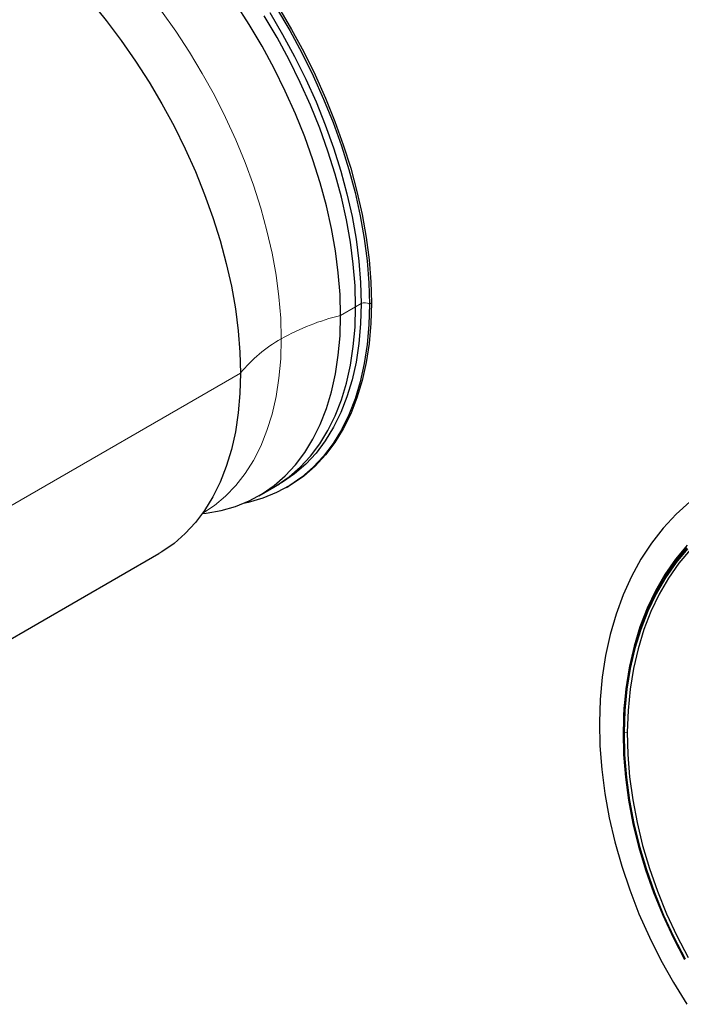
# Model space of a CAD drawing. Header units: millimetres. Extents: x 16 to 581, y 2 to 418.
# Tile 6 of 8: x 421 to 471, y 301 to 375. Entities that reach past the tile are written whole.
import ezdxf

# ---------------------------------------------------------------- set-up
doc = ezdxf.new("R2010")
doc.units = ezdxf.units.MM

msp = doc.modelspace()

# ---------------------------------------------------------------- linework, layer by layer
at = {"color": 7, "linetype": 'Continuous', "lineweight": 18}
for p, q in [((446.164, 353.638), (446.588, 353.883)), ((447.224, 353.842), (447.366, 353.924)), ((445.022, 352.979), (446.164, 353.638)), ((419.566, 338.283), (437.406, 348.582)), ((466.842, 321.252), (466.601, 321.225))]:
    msp.add_line(p, q, dxfattribs=at)
at = {"color": 7, "linetype": 'Continuous', "lineweight": 25}
for p, q in [((438.808, 339.243), (439.949, 339.903)), ((439.949, 339.903), (440.374, 340.147)), ((440.906, 339.878), (441.048, 339.959)), ((413.352, 324.548), (431.192, 334.847)), ((466.555, 322.473), (466.55, 322.359))]:
    msp.add_line(p, q, dxfattribs=at)
at = {"color": 7, "linetype": 'Continuous', "lineweight": 25, "flags": 128}
for points in [[(426.005, 376.882), (427.19, 375.428), (428.329, 373.913), (429.419, 372.345), (430.455, 370.729), (431.431, 369.073), (432.346, 367.383), (433.194, 365.666), (433.972, 363.929), (434.676, 362.179), (435.305, 360.423), (435.856, 358.67), (436.325, 356.925), (436.712, 355.196), (437.015, 353.491), (437.232, 351.815), (437.363, 350.177), (437.406, 348.582)], [(445.022, 352.979), (444.978, 354.573), (444.848, 356.212), (444.631, 357.887), (444.328, 359.593), (443.941, 361.322), (443.472, 363.066), (442.921, 364.82), (442.292, 366.575), (441.587, 368.325), (440.809, 370.062), (439.961, 371.779), (439.047, 373.469), (438.07, 375.126), (437.035, 376.741)], [(440.157, 376.358), (441.15, 374.674), (442.08, 372.956), (442.942, 371.21), (443.733, 369.444), (444.449, 367.665), (445.089, 365.881), (445.648, 364.098), (446.126, 362.324), (446.519, 360.566), (446.827, 358.832), (447.047, 357.129), (447.18, 355.463), (447.224, 353.842)], [(440.298, 376.44), (441.292, 374.756), (442.221, 373.037), (443.083, 371.292), (443.874, 369.526), (444.591, 367.747), (445.23, 365.962), (445.79, 364.179), (446.267, 362.405), (446.661, 360.648), (446.968, 358.914), (447.189, 357.211), (447.322, 355.545), (447.366, 353.924)], [(446.164, 353.638), (446.12, 355.232), (445.99, 356.871), (445.773, 358.546), (445.47, 360.252), (445.083, 361.981), (444.613, 363.725), (444.063, 365.479), (443.434, 367.234), (442.729, 368.984), (441.951, 370.721), (441.103, 372.438), (440.189, 374.129), (439.212, 375.785)], [(446.164, 353.638), (446.12, 355.232), (445.99, 356.871), (445.773, 358.546), (445.47, 360.252), (445.083, 361.981), (444.613, 363.725), (444.063, 365.479), (443.434, 367.234), (442.729, 368.984), (441.951, 370.721), (441.103, 372.438), (440.189, 374.129), (439.212, 375.785)], [(439.637, 376.03), (440.613, 374.374), (441.528, 372.683), (442.375, 370.966), (443.153, 369.229), (443.858, 367.479), (444.487, 365.724), (445.038, 363.97), (445.507, 362.226), (445.894, 360.497), (446.197, 358.791), (446.414, 357.116), (446.544, 355.477), (446.588, 353.883)], [(447.224, 353.842), (447.18, 352.272), (447.047, 350.759), (446.827, 349.311), (446.519, 347.932), (446.126, 346.629), (445.648, 345.406), (445.089, 344.269), (444.449, 343.223), (443.733, 342.272), (442.942, 341.419), (442.08, 340.668), (441.15, 340.023), (440.157, 339.486), (439.104, 339.058), (437.996, 338.743), (437.645, 338.669)], [(446.588, 353.883), (446.544, 352.338), (446.414, 350.851), (446.197, 349.426), (445.894, 348.07), (445.507, 346.788), (445.038, 345.585), (444.487, 344.467), (443.858, 343.438), (443.153, 342.502), (442.375, 341.663), (441.528, 340.925), (440.613, 340.29), (440.374, 340.147)], [(447.366, 353.924), (447.322, 352.354), (447.189, 350.841), (446.968, 349.392), (446.661, 348.014), (446.267, 346.71), (445.79, 345.488), (445.23, 344.351), (444.591, 343.305), (443.874, 342.353), (443.083, 341.5), (442.221, 340.75), (441.292, 340.105), (441.048, 339.959)], [(439.949, 339.903), (440.189, 340.045), (441.103, 340.68), (441.951, 341.418), (442.729, 342.257), (443.434, 343.193), (444.063, 344.222), (444.613, 345.34), (445.083, 346.543), (445.47, 347.825), (445.773, 349.181), (445.99, 350.606), (446.12, 352.094), (446.164, 353.638)], [(439.949, 339.903), (440.189, 340.045), (441.103, 340.68), (441.951, 341.418), (442.729, 342.257), (443.434, 343.193), (444.063, 344.222), (444.613, 345.34), (445.083, 346.543), (445.47, 347.825), (445.773, 349.181), (445.99, 350.606), (446.12, 352.094), (446.164, 353.638)], [(434.525, 337.898), (434.806, 337.929), (435.945, 338.127), (437.035, 338.438), (438.07, 338.858), (439.047, 339.386), (439.961, 340.021), (440.809, 340.759), (441.587, 341.598), (442.292, 342.534), (442.921, 343.563), (443.472, 344.681), (443.941, 345.884), (444.328, 347.166), (444.631, 348.522), (444.848, 349.947), (444.978, 351.434), (445.022, 352.979)], [(437.406, 348.582), (437.363, 347.038), (437.232, 345.55), (437.015, 344.125), (436.712, 342.769), (436.325, 341.487), (435.856, 340.285), (435.305, 339.166), (434.676, 338.137), (433.972, 337.201), (433.194, 336.363), (432.346, 335.624), (431.431, 334.99), (431.192, 334.847)], [(471.591, 338.788), (470.548, 337.839), (469.58, 336.79), (468.691, 335.647), (467.883, 334.413), (467.162, 333.095), (466.529, 331.697), (465.988, 330.225), (465.54, 328.686), (465.188, 327.085), (464.932, 325.43), (464.774, 323.726), (464.715, 321.981)], [(471.367, 335.292), (470.483, 334.232), (469.68, 333.08), (468.962, 331.842), (468.332, 330.522), (467.792, 329.127), (467.345, 327.663), (466.993, 326.137), (466.738, 324.554), (466.581, 322.924), (466.522, 321.252)], [(471.398, 335.476), (470.509, 334.41), (469.702, 333.252), (468.98, 332.007), (468.346, 330.68), (467.804, 329.277), (467.354, 327.806), (467.001, 326.271), (466.744, 324.68), (466.586, 323.041), (466.555, 322.473)], [(471.428, 335.215), (470.548, 334.159), (469.748, 333.011), (469.032, 331.777), (468.404, 330.462), (467.866, 329.072), (467.421, 327.613), (467.07, 326.092), (466.816, 324.516), (466.659, 322.891), (466.601, 321.225)], [(471.644, 335.167), (470.768, 334.117), (469.972, 332.975), (469.26, 331.747), (468.636, 330.439), (468.101, 329.057), (467.658, 327.606), (467.309, 326.093), (467.056, 324.525), (466.9, 322.909), (466.842, 321.252)], [(464.715, 321.981), (464.754, 320.203), (464.892, 318.398), (465.128, 316.573), (465.461, 314.738), (465.89, 312.898), (466.413, 311.061), (467.027, 309.236), (467.731, 307.429), (468.521, 305.648), (469.394, 303.9), (470.347, 302.193), (471.375, 300.533)], [(466.522, 321.252), (466.562, 319.546), (466.7, 317.814), (466.936, 316.063), (467.269, 314.302), (467.698, 312.538), (468.22, 310.779), (468.833, 309.033), (469.534, 307.308), (470.321, 305.611), (471.189, 303.95)], [(466.601, 321.225), (466.64, 319.525), (466.778, 317.799), (467.014, 316.055), (467.346, 314.3), (467.772, 312.542), (468.293, 310.789), (468.903, 309.05), (469.602, 307.33), (470.386, 305.64), (471.252, 303.985)], [(466.842, 321.252), (466.882, 319.561), (467.019, 317.845), (467.253, 316.11), (467.583, 314.364), (468.008, 312.616), (468.525, 310.872), (469.132, 309.142), (469.828, 307.432), (470.607, 305.75), (471.468, 304.104)]]:
    msp.add_lwpolyline(points, dxfattribs=at)
at = {"color": 7, "linetype": 'Continuous', "lineweight": 18, "flags": 128}
for points in [[(440.507, 351.189), (440.463, 352.763), (440.332, 354.381), (440.113, 356.036), (439.808, 357.721), (439.419, 359.428), (438.946, 361.152), (438.392, 362.883), (437.76, 364.614), (437.051, 366.339), (436.269, 368.05), (435.418, 369.739), (434.501, 371.4), (433.521, 373.025), (432.484, 374.606), (431.393, 376.139)], [(434.533, 337.93), (435.418, 338.513), (436.269, 339.22), (437.051, 340.028), (437.76, 340.935), (438.392, 341.936), (438.946, 343.028), (439.419, 344.205), (439.808, 345.463), (440.113, 346.796), (440.332, 348.199), (440.463, 349.665), (440.507, 351.189)]]:
    msp.add_lwpolyline(points, dxfattribs=at)
at = {"color": 7, "linetype": 'Continuous', "lineweight": 18}
for centre, radius, start, end in [((446.861, 353.153), 0.779, 62.17758, 110.48222), ((449.344, 335.489), 18.016, 103.87986, 119.37344), ((445.585, 342), 10.499, 118.92671, 141.17269)]:
    msp.add_arc(centre, radius, start, end, dxfattribs=at)

doc.saveas('drawing.dxf')
